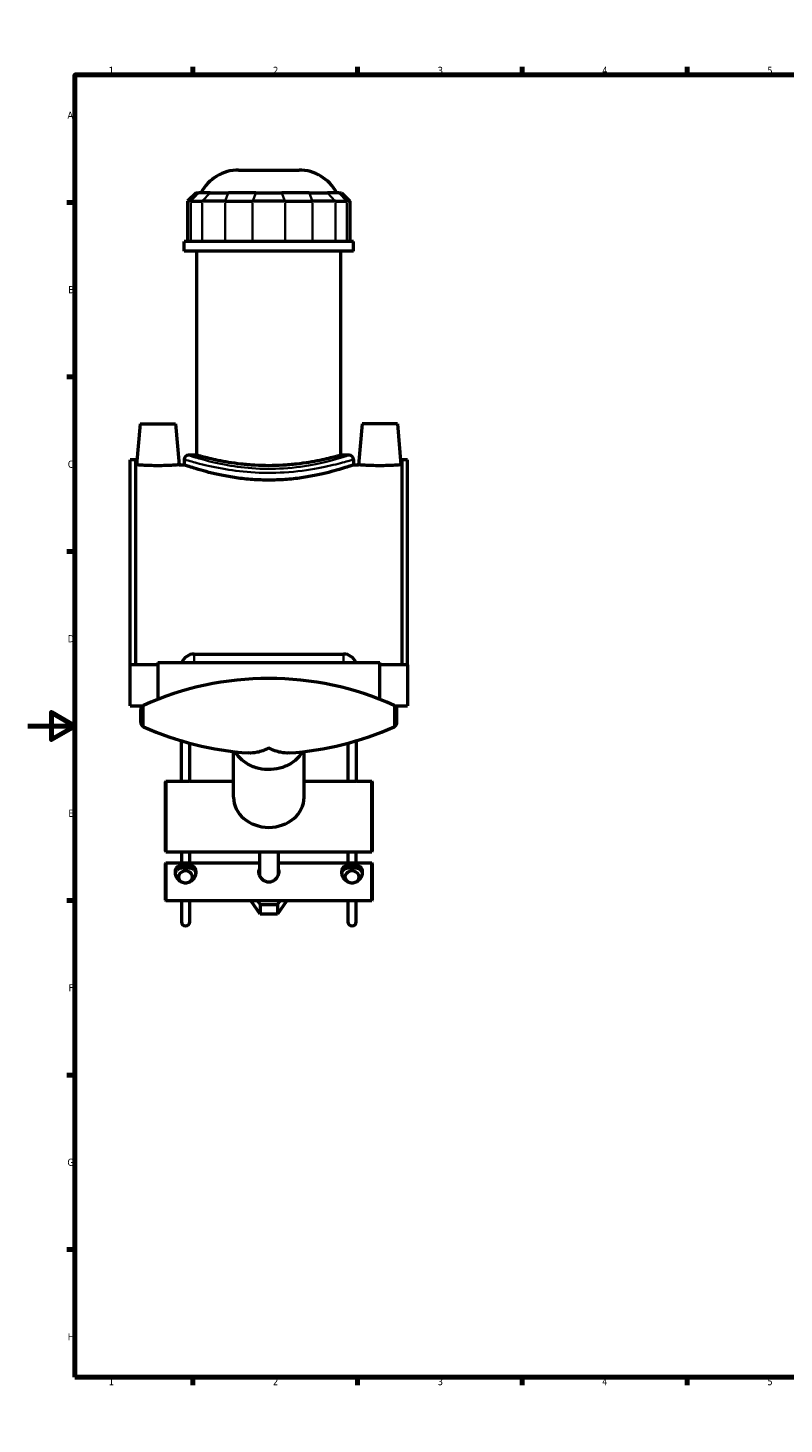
# Model space of a CAD drawing. Header units: millimetres. Extents: x 0 to 1104, y -8 to 1347.
# Tile 1 of 6: x 0 to 322, y 0 to 594. Entities that reach past the tile are written whole.
import ezdxf

# ---------------------------------------------------------------- set-up
doc = ezdxf.new("R2010")
doc.units = ezdxf.units.MM
for name, color, linetype, lineweight in [('Border (ANSI)', 7, 'Continuous', 70), ('Visible (ANSI)', 7, 'Continuous', 50), ('Visible Narrow (ANSI)', 7, 'Continuous', 35)]:
    doc.layers.add(name, color=color, linetype=linetype, lineweight=lineweight)
doc.styles.add('Note Text (ANSI)', font='tahoma.ttf')

# ---------------------------------------------------------------- blocks, each defined once
blk = doc.blocks.new('Borders Default Border')
at = {"layer": 'Border (ANSI)'}
for p, q in [((70.08, 574), (70.08, 577.45)), ((140.17, 574), (140.17, 577.45)), ((210.25, 574), (210.25, 577.45)), ((280.33, 574), (280.33, 577.45)), ((350.42, 574), (350.42, 577.45)), ((490.58, 574), (490.58, 577.45)), ((560.67, 574), (560.67, 577.45)), ((630.75, 574), (630.75, 577.45)), ((700.83, 574), (700.83, 577.45)), ((770.92, 574), (770.92, 577.45)), ((20, 519.75), (16.55, 519.75)), ((821, 519.75), (824.45, 519.75)), ((20, 445.5), (16.55, 445.5)), ((821, 445.5), (824.45, 445.5)), ((20, 371.25), (16.55, 371.25)), ((821, 371.25), (824.45, 371.25)), ((20, 222.75), (16.55, 222.75)), ((821, 222.75), (824.45, 222.75)), ((20, 148.5), (16.55, 148.5)), ((821, 148.5), (824.45, 148.5)), ((20, 74.25), (16.55, 74.25)), ((821, 74.25), (824.45, 74.25)), ((70.08, 20), (70.08, 16.55)), ((140.17, 20), (140.17, 16.55)), ((210.25, 20), (210.25, 16.55)), ((280.33, 20), (280.33, 16.55)), ((350.42, 20), (350.42, 16.55)), ((490.58, 20), (490.58, 16.55)), ((560.67, 20), (560.67, 16.55)), ((630.75, 20), (630.75, 16.55)), ((700.83, 20), (700.83, 16.55)), ((770.92, 20), (770.92, 16.55))]:
    blk.add_line(p, q, dxfattribs=at)
at = {"layer": 'Border (ANSI)', "flags": 128}
for points in [[(420.5, 594), (420.5, 574), (414.73, 584), (426.27, 584), (420.5, 574)], [(20, 20), (20, 574), (821, 574), (821, 20), (20, 20)], [(0, 297), (20, 297), (10, 302.77), (10, 291.23), (20, 297)], [(841, 297), (821, 297), (831, 302.77), (831, 291.23), (821, 297)], [(420.5, 0), (420.5, 20), (414.73, 10), (426.27, 10), (420.5, 20)]]:
    blk.add_lwpolyline(points, dxfattribs=at)
at = {"layer": 'Border (ANSI)', "attachment_point": 7, "style": 'Note Text (ANSI)'}
for s, insert, char_height in [('1', (34.35, 574.4), 3.05), ('2', (104.2, 574.4), 3.05), ('3', (174.26, 574.34), 3.05), ('4', (244.23, 574.4), 3.05), ('5', (314.48, 574.34), 3.05), ('6', (384.49, 574.34), 3.05), ('7', (454.6, 574.4), 3.05), ('8', (524.63, 574.33), 3.05), ('9', (594.7, 574.34), 3.05), ('10', (663.96, 574.34), 3.048), ('11', (734.04, 574.4), 3.048), ('12', (804.13, 574.4), 3.048), ('A', (16.78, 555.35), 3.05), ('A', (821.63, 555.35), 3.05), ('B', (17.15, 481.1), 3.05), ('B', (821.99, 481.1), 3.05), ('C', (16.95, 406.8), 3.05), ('C', (821.8, 406.8), 3.05), ('D', (16.96, 332.6), 3.05), ('D', (821.81, 332.6), 3.05), ('E', (17.21, 258.35), 3.05), ('E', (822.05, 258.35), 3.05), ('F', (17.29, 184.1), 3.05), ('F', (822.14, 184.1), 3.05), ('G', (16.81, 109.79), 3.05), ('G', (821.66, 109.79), 3.05), ('H', (16.97, 35.6), 3.05), ('H', (821.81, 35.6), 3.05), ('1', (34.35, 16.55), 3.05), ('2', (104.2, 16.55), 3.05), ('3', (174.26, 16.49), 3.05), ('4', (244.23, 16.55), 3.05), ('5', (314.48, 16.49), 3.05), ('6', (384.49, 16.49), 3.05), ('7', (454.6, 16.55), 3.05), ('8', (524.63, 16.48), 3.05), ('9', (594.7, 16.49), 3.05), ('10', (663.96, 16.49), 3.048), ('11', (734.04, 16.55), 3.048), ('12', (804.13, 16.55), 3.048)]:
    blk.add_mtext(s, dxfattribs=dict(at, insert=insert, char_height=char_height))

msp = doc.modelspace()

# ---------------------------------------------------------------- linework, layer by layer
at = {"layer": 'Visible (ANSI)'}
for p, q in [((89.61, 533.527), (115.307, 533.527)), ((71.542, 523.867), (67.942, 520.267)), ((71.542, 523.867), (72.638, 523.867)), ((77.475, 523.867), (72.638, 523.867)), ((77.475, 523.867), (85.269, 523.867)), ((96.948, 523.867), (85.269, 523.867)), ((96.948, 523.867), (107.969, 523.867)), ((119.648, 523.867), (107.969, 523.867)), ((119.648, 523.867), (127.442, 523.867)), ((132.279, 523.867), (127.442, 523.867)), ((132.279, 523.867), (133.375, 523.867)), ((133.375, 523.867), (136.975, 520.267)), ((69.312, 520.267), (67.942, 520.267)), ((67.942, 520.267), (67.942, 503.167)), ((69.312, 520.267), (74.149, 520.267)), ((83.891, 520.267), (74.149, 520.267)), ((83.891, 520.267), (95.57, 520.267)), ((109.347, 520.267), (95.57, 520.267)), ((109.347, 520.267), (121.026, 520.267)), ((130.768, 520.267), (121.026, 520.267)), ((130.768, 520.267), (135.605, 520.267)), ((136.975, 520.267), (135.605, 520.267)), ((136.975, 520.267), (136.975, 503.167)), ((138.459, 503.167), (66.459, 503.167)), ((66.459, 499.027), (66.459, 503.167)), ((138.459, 499.027), (66.459, 499.027)), ((71.859, 412.231), (71.859, 499.027)), ((133.059, 412.231), (133.059, 499.027)), ((138.459, 499.027), (138.459, 503.167)), ((47.759, 425.527), (46.236, 408.127)), ((47.759, 425.527), (62.759, 425.527)), ((62.759, 425.527), (64.281, 408.127)), ((142.159, 425.527), (140.636, 408.127)), ((157.159, 425.527), (142.159, 425.527)), ((157.159, 425.527), (158.681, 408.127)), ((43.459, 323.027), (43.459, 410.179)), ((45.819, 410.179), (43.459, 410.179)), ((45.819, 410.179), (45.819, 323.027)), ((66.459, 410.431), (66.459, 408.127)), ((71.859, 412.231), (68.259, 412.231)), ((136.659, 412.231), (133.059, 412.231)), ((138.459, 410.431), (138.459, 408.127)), ((159.099, 410.179), (159.099, 323.027)), ((161.459, 410.179), (159.099, 410.179)), ((161.459, 323.027), (161.459, 410.179)), ((45.819, 408.127), (46.236, 408.127)), ((64.281, 408.127), (66.459, 408.127)), ((138.459, 408.127), (140.636, 408.127)), ((158.681, 408.127), (159.099, 408.127)), ((70.659, 327.627), (134.259, 327.627)), ((55.259, 323.027), (43.459, 323.027)), ((43.459, 305.577), (43.459, 323.027)), ((55.259, 324.027), (149.659, 324.027)), ((55.259, 324.027), (55.259, 308.354)), ((149.659, 308.354), (149.659, 324.027)), ((161.459, 323.027), (149.659, 323.027)), ((161.459, 323.027), (161.459, 305.577)), ((43.459, 305.577), (48.785, 305.577)), ((47.959, 298.529), (47.959, 303.958)), ((156.132, 305.577), (161.459, 305.577)), ((156.959, 298.529), (156.959, 303.958)), ((65.259, 273.47), (65.259, 290.69)), ((68.859, 273.47), (68.859, 289.669)), ((87.459, 266.736), (87.459, 286.113)), ((117.459, 266.736), (117.459, 286.113)), ((136.059, 289.669), (136.059, 273.47)), ((139.659, 290.69), (139.659, 273.47)), ((58.459, 273.295), (58.659, 273.495)), ((58.459, 243.695), (58.459, 273.295)), ((58.659, 273.495), (58.659, 243.495)), ((58.659, 273.495), (65.059, 273.495)), ((69.059, 273.495), (87.459, 273.495)), ((117.459, 273.495), (135.859, 273.495)), ((139.859, 273.495), (146.259, 273.495)), ((146.259, 243.495), (146.259, 273.495)), ((146.459, 273.295), (146.259, 273.495)), ((146.459, 273.295), (146.459, 243.695)), ((58.459, 243.695), (58.659, 243.495)), ((146.459, 243.695), (146.259, 243.495)), ((58.459, 238.52), (58.659, 238.72)), ((58.459, 222.92), (58.459, 238.52)), ((58.659, 243.495), (146.259, 243.495)), ((58.659, 238.72), (58.659, 222.72)), ((58.659, 238.72), (98.459, 238.72)), ((65.259, 243.495), (65.259, 238.72)), ((68.859, 238.72), (68.859, 243.495)), ((98.459, 243.495), (98.459, 233.543)), ((106.459, 243.495), (106.459, 233.543)), ((106.459, 238.72), (146.259, 238.72)), ((136.059, 243.495), (136.059, 238.72)), ((139.659, 238.72), (139.659, 243.495)), ((146.259, 222.72), (146.259, 238.72)), ((146.459, 238.52), (146.259, 238.72)), ((146.459, 238.52), (146.459, 222.92)), ((64.059, 231.586), (64.059, 232.781)), ((67.559, 236.614), (66.559, 236.614)), ((70.059, 231.586), (70.059, 232.781)), ((134.859, 231.586), (134.859, 232.781)), ((138.359, 236.614), (137.359, 236.614)), ((140.859, 231.586), (140.859, 232.781)), ((58.459, 222.92), (58.659, 222.72)), ((58.659, 222.72), (146.259, 222.72)), ((65.259, 222.72), (65.259, 213.727)), ((68.859, 213.727), (68.859, 222.72)), ((94.959, 222.72), (94.959, 222.443)), ((98.709, 216.875), (94.959, 222.443)), ((97.547, 222.72), (98.709, 220.995)), ((98.709, 220.995), (98.709, 216.875)), ((98.709, 220.995), (106.209, 220.995)), ((106.209, 220.995), (107.37, 222.72)), ((109.959, 222.443), (106.209, 216.875)), ((106.209, 220.995), (106.209, 216.875)), ((109.959, 222.443), (109.959, 222.72)), ((136.059, 222.72), (136.059, 213.727)), ((139.659, 213.727), (139.659, 222.72)), ((146.459, 222.92), (146.259, 222.72)), ((106.209, 216.875), (98.709, 216.875))]:
    msp.add_line(p, q, dxfattribs=at)
for centre, radius, start, end in [((89.61, 515.527), 18, 90, 152.397589), ((115.307, 515.527), 18, 27.602411, 90), ((68.259, 410.431), 1.8, 90, 180), ((136.659, 410.431), 1.8, 0, 90), ((70.659, 322.227), 5.4, 90, 160.528779), ((134.259, 322.227), 5.4, 19.471221, 90), ((102.459, 187.483), 129.76, 65.73702, 114.26298), ((49.959, 303.958), 2, 114.26298, 180), ((154.959, 303.958), 2, 0, 65.73702), ((49.959, 298.529), 2, 180, 245.73702), ((154.959, 298.529), 2, 294.26298, 0), ((102.459, 415.004), 129.76, 245.73702, 266.183091), ((102.459, 415.004), 129.76, 273.816909, 294.26298), ((67.059, 213.727), 1.8, 180, 0), ((137.859, 213.727), 1.8, 180, 0)]:
    msp.add_arc(centre, radius, start, end, dxfattribs=at)
for centre, major_axis, start_param, end_param in [((102.459, 266.736), (15, 0), 3.1415927, 6.2831853), ((67.059, 232.781), (3, 0), 5.3309837, 10.3769795), ((67.059, 232.781), (4.5, 0), 1.4594553, 1.6821373), ((137.859, 232.781), (3, 0), 5.3309837, 10.3769795), ((137.859, 232.781), (4.5, 0), 1.4594553, 1.6821373)]:
    msp.add_ellipse(centre, major_axis=major_axis, ratio=0.8571673, start_param=start_param, end_param=end_param, dxfattribs=at)
for points, knots in [([(133.059, 412.231), (133.059, 412.231), (132.872, 412.178), (132.093, 411.958), (131.499, 411.792), (129.934, 411.375), (128.962, 411.124), (126.719, 410.583), (125.448, 410.295), (122.744, 409.734), (121.215, 409.443), (117.884, 408.894), (116.082, 408.636), (112.316, 408.207), (110.349, 408.035), (106.387, 407.806), (104.392, 407.75), (100.525, 407.75), (98.53, 407.806), (94.568, 408.035), (92.601, 408.207), (88.835, 408.636), (87.033, 408.894), (83.702, 409.443), (82.174, 409.734), (79.469, 410.295), (78.198, 410.583), (75.955, 411.124), (74.983, 411.375), (73.418, 411.792), (72.824, 411.958), (72.045, 412.178), (71.859, 412.231), (71.859, 412.231)], [4.6388738, 4.6388738, 4.6388738, 4.6388738, 5.2186615, 5.2186615, 5.7984492, 5.7984492, 6.3782368, 6.3782368, 6.9580245, 6.9580245, 7.5379553, 7.5379553, 8.1178861, 8.1178861, 8.6978169, 8.6978169, 9.2777477, 9.2777477, 9.8576785, 9.8576785, 10.4376093, 10.4376093, 11.0175401, 11.0175401, 11.5974709, 11.5974709, 12.1772585, 12.1772585, 12.7570462, 12.7570462, 13.3368339, 13.3368339, 13.9166215, 13.9166215, 13.9166215, 13.9166215]), ([(64.281, 408.127), (64.281, 408.127), (64.055, 408.107), (63.137, 408.031), (62.445, 407.978), (60.846, 407.877), (59.831, 407.824), (57.606, 407.748), (56.395, 407.727), (54.122, 407.727), (52.911, 407.748), (50.686, 407.824), (49.671, 407.877), (48.072, 407.978), (47.38, 408.031), (46.462, 408.107), (46.236, 408.127), (46.236, 408.127)], [1.3628365, 1.3628365, 1.3628365, 1.3628365, 1.703394, 1.703394, 2.0439514, 2.0439514, 2.3848122, 2.3848122, 2.7256731, 2.7256731, 3.0665339, 3.0665339, 3.4073947, 3.4073947, 3.7479522, 3.7479522, 4.0885096, 4.0885096, 4.0885096, 4.0885096]), ([(138.459, 408.127), (138.459, 408.127), (138.238, 408.049), (137.318, 407.732), (136.618, 407.492), (134.774, 406.89), (133.63, 406.527), (130.993, 405.744), (129.501, 405.326), (126.327, 404.513), (124.533, 404.089), (120.621, 403.287), (118.503, 402.91), (114.075, 402.279), (111.761, 402.025), (107.093, 401.688), (104.74, 401.604), (100.177, 401.604), (97.824, 401.688), (93.157, 402.025), (90.842, 402.279), (86.414, 402.91), (84.296, 403.287), (80.385, 404.089), (78.59, 404.513), (75.416, 405.326), (73.924, 405.744), (71.287, 406.527), (70.143, 406.89), (68.3, 407.492), (67.599, 407.732), (66.679, 408.049), (66.459, 408.127), (66.459, 408.127)], [5.4750868, 5.4750868, 5.4750868, 5.4750868, 6.1592753, 6.1592753, 6.8434639, 6.8434639, 7.5276524, 7.5276524, 8.2118409, 8.2118409, 8.8964241, 8.8964241, 9.5810073, 9.5810073, 10.2655904, 10.2655904, 10.9501736, 10.9501736, 11.6347567, 11.6347567, 12.3193399, 12.3193399, 13.003923, 13.003923, 13.6885062, 13.6885062, 14.3726947, 14.3726947, 15.0568833, 15.0568833, 15.7410718, 15.7410718, 16.4252604, 16.4252604, 16.4252604, 16.4252604]), ([(158.681, 408.127), (158.681, 408.127), (158.455, 408.107), (157.537, 408.031), (156.845, 407.978), (155.246, 407.877), (154.231, 407.824), (152.006, 407.748), (150.795, 407.727), (149.659, 407.727), (148.522, 407.727), (147.311, 407.748), (145.086, 407.824), (144.071, 407.877), (142.472, 407.978), (141.78, 408.031), (140.862, 408.107), (140.636, 408.127), (140.636, 408.127)], [4.0885096, 4.0885096, 4.0885096, 4.0885096, 4.429067, 4.429067, 4.7696244, 4.7696244, 5.1104853, 5.1104853, 5.4513461, 5.4513461, 5.4513461, 5.792207, 5.792207, 6.1330678, 6.1330678, 6.4736252, 6.4736252, 6.8141826, 6.8141826, 6.8141826, 6.8141826]), ([(116.752, 286.033), (116.343, 285.332), (115.865, 284.663), (114.31, 282.851), (113.076, 281.812), (110.289, 280.117), (108.734, 279.463), (105.463, 278.609), (103.746, 278.41), (100.326, 278.488), (98.623, 278.765), (95.404, 279.768), (93.888, 280.494), (91.201, 282.322), (90.028, 283.423), (88.749, 285.101), (88.441, 285.56), (88.165, 286.033)], [0.463935, 0.463935, 0.463935, 0.463935, 0.6340768, 0.6340768, 0.9538207, 0.9538207, 1.2751753, 1.2751753, 1.5972752, 1.5972752, 1.9195511, 1.9195511, 2.2415755, 2.2415755, 2.5627252, 2.5627252, 2.6776577, 2.6776577, 2.6776577, 2.6776577]), ([(102.459, 287.529), (102.452, 287.526), (102.446, 287.523), (100.759, 286.711), (99.069, 286.125), (96.196, 285.552), (94.977, 285.454), (93.821, 285.531)], [-0.0025077, -0.0025077, -0.0025077, -0.0025077, 0, 0, 0.6909332, 0.6909332, 1.2159741, 1.2159741, 1.2159741, 1.2159741]), ([(111.097, 285.531), (109.941, 285.454), (108.722, 285.552), (105.848, 286.125), (104.158, 286.711), (102.471, 287.523), (102.465, 287.526), (102.459, 287.529)], [4.7934528, 4.7934528, 4.7934528, 4.7934528, 5.3184937, 5.3184937, 6.0094269, 6.0094269, 6.0119346, 6.0119346, 6.0119346, 6.0119346]), ([(67.059, 273.361), (66.807, 273.361), (66.539, 273.368), (66.046, 273.394), (65.822, 273.412), (65.467, 273.445), (65.313, 273.463), (65.109, 273.488), (65.059, 273.495), (65.059, 273.495)], [0, 0, 0, 0, 0.07543428, 0.07543428, 0.15086857, 0.15086857, 0.22630203, 0.22630203, 0.3017355, 0.3017355, 0.3017355, 0.3017355]), ([(69.059, 273.495), (69.059, 273.495), (69.008, 273.488), (68.804, 273.463), (68.65, 273.445), (68.295, 273.412), (68.071, 273.394), (67.578, 273.368), (67.31, 273.361), (67.059, 273.361)], [0.9052065, 0.9052065, 0.9052065, 0.9052065, 0.98063997, 0.98063997, 1.05607344, 1.05607344, 1.13150772, 1.13150772, 1.20694201, 1.20694201, 1.20694201, 1.20694201]), ([(137.859, 273.361), (137.607, 273.361), (137.339, 273.368), (136.846, 273.394), (136.622, 273.412), (136.267, 273.445), (136.113, 273.463), (135.909, 273.488), (135.859, 273.495), (135.859, 273.495)], [0, 0, 0, 0, 0.07543428, 0.07543428, 0.15086857, 0.15086857, 0.22630203, 0.22630203, 0.3017355, 0.3017355, 0.3017355, 0.3017355]), ([(139.859, 273.495), (139.859, 273.495), (139.808, 273.488), (139.604, 273.463), (139.45, 273.445), (139.095, 273.412), (138.871, 273.394), (138.378, 273.368), (138.11, 273.361), (137.859, 273.361)], [0.9052065, 0.9052065, 0.9052065, 0.9052065, 0.98063997, 0.98063997, 1.05607344, 1.05607344, 1.13150772, 1.13150772, 1.20694201, 1.20694201, 1.20694201, 1.20694201]), ([(67.059, 230.27), (66.477, 230.27), (65.869, 230.416), (64.767, 230.957), (64.27, 231.348), (63.485, 232.196), (63.141, 232.713), (62.677, 233.787), (62.559, 234.345), (62.559, 235.337), (62.677, 235.824), (63.141, 236.644), (63.485, 236.98), (64.27, 237.478), (64.767, 237.674), (65.869, 237.926), (66.477, 237.984), (67.64, 237.984), (68.248, 237.926), (69.35, 237.674), (69.847, 237.478), (70.632, 236.98), (70.976, 236.644), (71.44, 235.824), (71.559, 235.337), (71.559, 234.345), (71.44, 233.787), (70.976, 232.713), (70.632, 232.196), (69.847, 231.348), (69.35, 230.957), (68.248, 230.416), (67.64, 230.27), (67.059, 230.27)], [0, 0, 0, 0, 0.1744982, 0.1744982, 0.3489964, 0.3489964, 0.5226707, 0.5226707, 0.696345, 0.696345, 0.8700194, 0.8700194, 1.0436937, 1.0436937, 1.2181919, 1.2181919, 1.3926901, 1.3926901, 1.5671883, 1.5671883, 1.7416865, 1.7416865, 1.9153608, 1.9153608, 2.0890351, 2.0890351, 2.2627094, 2.2627094, 2.4363838, 2.4363838, 2.610882, 2.610882, 2.7853802, 2.7853802, 2.7853802, 2.7853802]), ([(137.859, 230.27), (137.277, 230.27), (136.669, 230.416), (135.567, 230.957), (135.07, 231.348), (134.285, 232.196), (133.941, 232.713), (133.477, 233.787), (133.359, 234.345), (133.359, 235.337), (133.477, 235.824), (133.941, 236.644), (134.285, 236.98), (135.07, 237.478), (135.567, 237.674), (136.669, 237.926), (137.277, 237.984), (138.44, 237.984), (139.048, 237.926), (140.15, 237.674), (140.647, 237.478), (141.432, 236.98), (141.776, 236.644), (142.24, 235.824), (142.359, 235.337), (142.359, 234.345), (142.24, 233.787), (141.776, 232.713), (141.432, 232.196), (140.647, 231.348), (140.15, 230.957), (139.048, 230.416), (138.44, 230.27), (137.859, 230.27)], [0, 0, 0, 0, 0.1744982, 0.1744982, 0.3489964, 0.3489964, 0.5226707, 0.5226707, 0.696345, 0.696345, 0.8700194, 0.8700194, 1.0436937, 1.0436937, 1.2181919, 1.2181919, 1.3926901, 1.3926901, 1.5671883, 1.5671883, 1.7416865, 1.7416865, 1.9153608, 1.9153608, 2.0890351, 2.0890351, 2.2627094, 2.2627094, 2.4363838, 2.4363838, 2.610882, 2.610882, 2.7853802, 2.7853802, 2.7853802, 2.7853802]), ([(66.559, 236.614), (66.424, 236.61), (66.29, 236.604), (65.862, 236.578), (65.575, 236.549), (64.756, 236.422), (64.267, 236.277), (63.494, 235.863), (63.15, 235.568), (62.761, 234.926), (62.654, 234.63), (62.6, 234.311)], [1.48521095, 1.48521095, 1.48521095, 1.48521095, 1.52581447, 1.52581447, 1.61646552, 1.61646552, 1.79776761, 1.79776761, 1.97525637, 1.97525637, 2.09291365, 2.09291365, 2.09291365, 2.09291365]), ([(71.517, 234.311), (71.463, 234.63), (71.356, 234.926), (70.967, 235.568), (70.623, 235.863), (69.85, 236.277), (69.361, 236.422), (68.542, 236.549), (68.255, 236.578), (67.827, 236.604), (67.693, 236.61), (67.559, 236.614)], [0.7774132, 0.7774132, 0.7774132, 0.7774132, 0.89507047, 0.89507047, 1.07255923, 1.07255923, 1.25386133, 1.25386133, 1.34451238, 1.34451238, 1.38511589, 1.38511589, 1.38511589, 1.38511589]), ([(102.459, 230.568), (102.044, 230.568), (101.635, 230.64), (100.755, 230.945), (100.305, 231.209), (99.46, 231.906), (99.078, 232.358), (98.528, 233.298), (98.347, 233.774), (98.185, 234.681), (98.191, 235.099), (98.322, 235.668), (98.382, 235.842), (98.458, 236.005)], [1.36555176, 1.36555176, 1.36555176, 1.36555176, 1.49060044, 1.49060044, 1.64512846, 1.64512846, 1.82056714, 1.82056714, 1.9808034, 1.9808034, 2.12752085, 2.12752085, 2.19698737, 2.19698737, 2.19698737, 2.19698737]), ([(106.459, 236.005), (106.482, 235.956), (106.503, 235.906), (106.668, 235.487), (106.729, 235.078), (106.675, 234.2), (106.557, 233.745), (106.153, 232.839), (105.862, 232.398), (105.111, 231.577), (104.636, 231.21), (103.649, 230.734), (103.158, 230.601), (102.587, 230.57), (102.523, 230.568), (102.459, 230.568)], [3.26710067, 3.26710067, 3.26710067, 3.26710067, 3.28790138, 3.28790138, 3.43807135, 3.43807135, 3.59035549, 3.59035549, 3.7496363, 3.7496363, 3.92654714, 3.92654714, 4.07878467, 4.07878467, 4.09810748, 4.09810748, 4.09810748, 4.09810748]), ([(106.666, 234.312), (106.648, 234.408), (106.626, 234.501), (106.561, 234.719), (106.514, 234.838), (106.459, 234.952)], [2.094781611, 2.094781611, 2.094781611, 2.094781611, 2.129736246, 2.129736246, 2.178446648, 2.178446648, 2.178446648, 2.178446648]), ([(137.359, 236.614), (137.224, 236.61), (137.09, 236.604), (136.662, 236.578), (136.375, 236.549), (135.556, 236.422), (135.067, 236.277), (134.294, 235.863), (133.95, 235.568), (133.561, 234.926), (133.454, 234.63), (133.4, 234.311)], [1.48521095, 1.48521095, 1.48521095, 1.48521095, 1.52581447, 1.52581447, 1.61646552, 1.61646552, 1.79776761, 1.79776761, 1.97525637, 1.97525637, 2.09291365, 2.09291365, 2.09291365, 2.09291365]), ([(142.317, 234.311), (142.263, 234.63), (142.156, 234.926), (141.767, 235.568), (141.423, 235.863), (140.65, 236.277), (140.161, 236.422), (139.342, 236.549), (139.055, 236.578), (138.627, 236.604), (138.493, 236.61), (138.359, 236.614)], [0.7774132, 0.7774132, 0.7774132, 0.7774132, 0.89507047, 0.89507047, 1.07255923, 1.07255923, 1.25386133, 1.25386133, 1.34451238, 1.34451238, 1.38511589, 1.38511589, 1.38511589, 1.38511589])]:
    msp.add_open_spline(points, degree=3, knots=knots, dxfattribs=at)
msp.add_open_spline([(98.458, 234.952), (98.363, 234.757), (98.293, 234.544), (98.252, 234.312)], degree=3, dxfattribs=at)
at = {"layer": 'Visible Narrow (ANSI)'}
for p, q in [((72.471, 523.687), (69.478, 520.447)), ((74.316, 520.447), (77.309, 523.687)), ((85.2, 523.687), (83.96, 520.447)), ((96.879, 523.687), (95.639, 520.447)), ((108.038, 523.687), (109.278, 520.447)), ((119.717, 523.687), (120.957, 520.447)), ((127.608, 523.687), (130.601, 520.447)), ((132.446, 523.687), (135.439, 520.447)), ((69.312, 504.022), (69.312, 519.412)), ((74.149, 519.412), (74.149, 504.022)), ((83.891, 504.022), (83.891, 519.412)), ((95.57, 519.412), (95.57, 504.022)), ((109.347, 504.022), (109.347, 519.412)), ((121.026, 519.412), (121.026, 504.022)), ((130.768, 504.022), (130.768, 519.412)), ((135.605, 519.412), (135.605, 504.022)), ((70.659, 324.05), (70.659, 327.605)), ((134.259, 324.05), (134.259, 327.605)), ((49.137, 296.761), (49.137, 305.726)), ((155.78, 296.761), (155.78, 305.726))]:
    msp.add_line(p, q, dxfattribs=at)
msp.add_ellipse((102.459, 292.23), major_axis=(-16, 0), ratio=0.8571673, start_param=0.5792254, end_param=2.5623673, dxfattribs=at)
for points, knots in [([(66.459, 410.431), (66.459, 410.431), (66.486, 410.423), (66.795, 410.327), (67.657, 410.058), (69.872, 409.417), (70.849, 409.142), (74.697, 408.117), (78.318, 407.24), (86.269, 405.826), (90.454, 405.267), (99.49, 404.642), (104.357, 404.617), (114.266, 405.209), (119.245, 405.895), (127.257, 407.4), (130.465, 408.182), (135.368, 409.488), (137.073, 410.007), (138.268, 410.372), (138.457, 410.43), (138.457, 410.43)], [-27.3551065, -27.3551065, -27.3551065, -27.3551065, -27.1230151, -27.1230151, -26.0262111, -26.0262111, -25.4048073, -25.4048073, -23.9198878, -23.9198878, -22.6217871, -22.6217871, -21.2484903, -21.2484903, -19.7111366, -19.7111366, -18.3647061, -18.3647061, -17.028317, -17.028317, -16.4130665, -16.4130665, -16.4130665, -16.4130665]), ([(136.657, 412.23), (136.657, 412.23), (136.478, 412.171), (135.342, 411.8), (133.723, 411.271), (129.064, 409.944), (126.017, 409.148), (118.406, 407.617), (113.676, 406.919), (104.262, 406.318), (99.638, 406.343), (91.055, 406.978), (87.078, 407.547), (79.525, 408.985), (76.085, 409.877), (72.429, 410.919), (71.501, 411.199), (69.397, 411.851), (68.578, 412.126), (68.284, 412.223), (68.259, 412.231), (68.259, 412.231)], [16.4130665, 16.4130665, 16.4130665, 16.4130665, 17.028317, 17.028317, 18.3647061, 18.3647061, 19.7111366, 19.7111366, 21.2484903, 21.2484903, 22.6217871, 22.6217871, 23.9198878, 23.9198878, 25.4048073, 25.4048073, 26.0262111, 26.0262111, 27.1230151, 27.1230151, 27.3551065, 27.3551065, 27.3551065, 27.3551065])]:
    msp.add_open_spline(points, degree=3, knots=knots, dxfattribs=at)

# ---------------------------------------------------------------- block references
msp.add_blockref('Borders Default Border', (0, 0))

doc.saveas('drawing.dxf')
